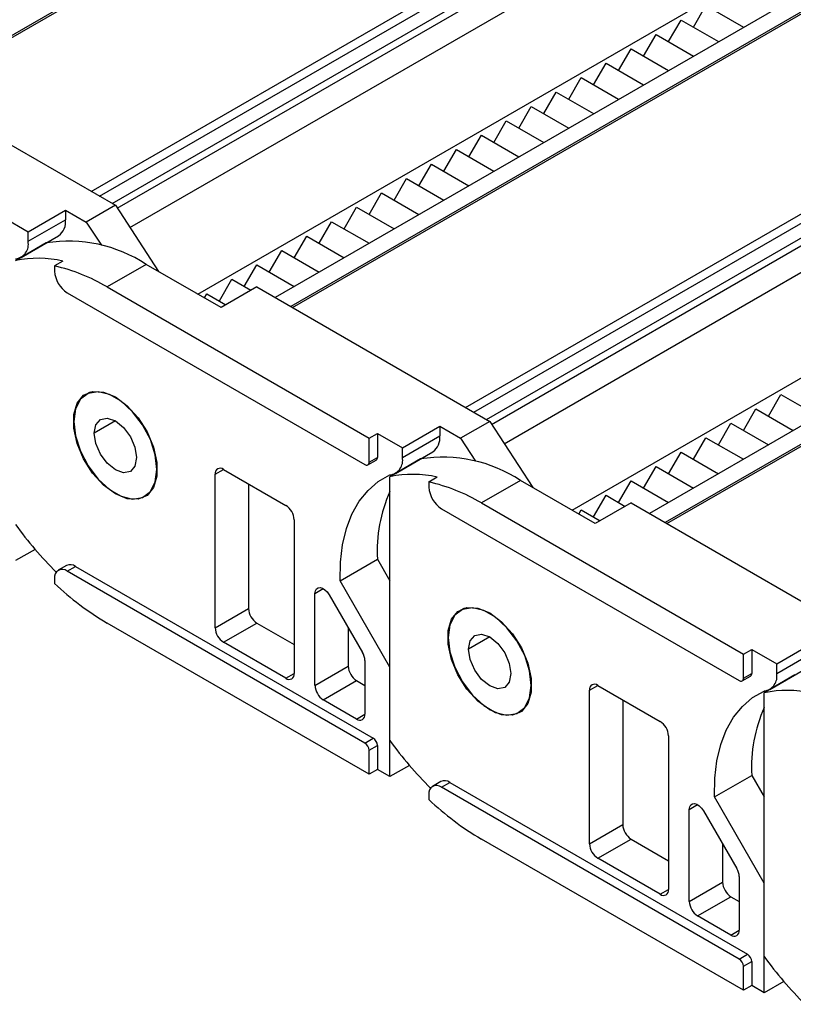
# Model space of a CAD drawing. Header units: millimetres. Extents: x 0 to 1537, y 0 to 1187.
# Tile 6 of 13: x 982 to 1048, y 890 to 974. Entities that reach past the tile are written whole.
import ezdxf

# ---------------------------------------------------------------- set-up
doc = ezdxf.new("R2010")
doc.units = ezdxf.units.MM
doc.header["$LTSCALE"] = 5.5

msp = doc.modelspace()

# ---------------------------------------------------------------- linework, layer by layer
for p, q in [((1060.651, 1018.452), (973.215, 967.976)), ((973.361, 967.891), (1060.901, 1018.427)), ((988.069, 959.401), (1075.609, 1009.936)), ((988.776, 958.992), (1075.963, 1009.324)), ((989.837, 958.38), (1075.963, 1008.099)), ((990.286, 957.962), (1075.548, 1007.183)), ((1092.471, 1000.082), (1005.035, 949.607)), ((1005.181, 949.522), (1092.721, 1000.058)), ((991.36, 956.316), (1055.527, 993.359)), ((1019.889, 941.031), (1107.429, 991.567)), ((997.124, 950.663), (1066.487, 990.706)), ((1020.596, 940.623), (1107.782, 990.955)), ((1021.657, 940.011), (1107.782, 989.73)), ((1022.106, 939.593), (1107.368, 988.814)), ((1070.023, 988.665), (1003.7, 950.377)), ((1124.291, 981.713), (1036.855, 931.237)), ((1037.001, 931.153), (1124.541, 981.688)), ((1023.18, 937.947), (1087.347, 974.99)), ((1039.264, 973.357), (1040.324, 975.194)), ((1040.324, 975.194), (1043.506, 973.357)), ((1037.142, 972.132), (1038.203, 973.969)), ((1038.203, 973.969), (1041.385, 972.132)), ((1028.944, 932.294), (1098.307, 972.337)), ((1035.021, 970.908), (1036.082, 972.745)), ((1036.082, 972.745), (1039.264, 970.908)), ((1032.9, 969.683), (1033.96, 971.52)), ((1033.96, 971.52), (1037.142, 969.683)), ((970.321, 969.647), (990.12, 958.217)), ((1030.778, 968.458), (1031.839, 970.295)), ((1031.839, 970.295), (1035.021, 968.459)), ((1101.843, 970.296), (1035.52, 932.008)), ((1028.657, 967.234), (1029.718, 969.071)), ((1029.718, 969.071), (1032.9, 967.234)), ((1026.536, 966.009), (1027.596, 967.846)), ((1027.596, 967.846), (1030.778, 966.009)), ((1024.415, 964.785), (1025.475, 966.622)), ((1025.475, 966.622), (1028.657, 964.785)), ((1022.293, 963.56), (1023.354, 965.397)), ((1023.354, 965.397), (1026.536, 963.56)), ((1020.172, 962.335), (1021.232, 964.172)), ((1021.232, 964.172), (1024.414, 962.335)), ((1018.051, 961.111), (1019.111, 962.948)), ((1019.111, 962.948), (1022.293, 961.111)), ((1015.929, 959.886), (1016.99, 961.723)), ((1016.99, 961.723), (1020.172, 959.886)), ((1013.808, 958.662), (1014.869, 960.499)), ((1014.869, 960.499), (1018.05, 958.662)), ((1011.687, 957.437), (1012.747, 959.274)), ((1012.747, 959.274), (1015.929, 957.437)), ((982.695, 955.972), (985.877, 957.809)), ((985.877, 957.809), (985.877, 956.992)), ((985.877, 957.809), (987.645, 956.788)), ((990.12, 958.217), (987.645, 956.788)), ((990.12, 958.217), (993.795, 952.585)), ((1009.565, 956.212), (1010.626, 958.049)), ((1010.626, 958.049), (1013.808, 956.212)), ((980.574, 957.196), (982.695, 955.972)), ((982.695, 955.155), (985.877, 956.992)), ((987.645, 956.788), (988.929, 954.821)), ((1007.444, 954.988), (1008.505, 956.825)), ((1008.505, 956.825), (1011.686, 954.988)), ((982.116, 953.789), (985.298, 955.625)), ((982.695, 955.155), (982.695, 955.972)), ((1005.323, 953.763), (1006.383, 955.6)), ((1006.383, 955.6), (1009.565, 953.763)), ((984.251, 955.02), (981.634, 953.509)), ((1003.201, 952.539), (1004.262, 954.375)), ((1004.262, 954.375), (1007.444, 952.539)), ((985.665, 953.468), (984.958, 953.059)), ((984.958, 953.059), (984.958, 952.624)), ((992.736, 953.196), (989.413, 951.277)), ((999.1, 949.522), (992.736, 953.196)), ((1001.08, 951.314), (1002.141, 953.151)), ((1002.141, 953.151), (1005.323, 951.314)), ((998.959, 950.089), (1000.019, 951.926)), ((1000.019, 951.926), (1001.642, 950.989)), ((989.413, 951.277), (1011.687, 938.419)), ((1002.141, 951.277), (999.1, 949.522)), ((1002.141, 951.277), (1021.94, 939.848)), ((986.019, 950.787), (1011.333, 936.173)), ((997.688, 950.337), (997.898, 950.702)), ((997.898, 950.702), (999.521, 949.765)), ((987.974, 942.339), (987.62, 942.135)), ((1045.628, 940.292), (1046.688, 942.129)), ((1046.688, 942.129), (1049.87, 940.292)), ((1043.506, 939.068), (1044.567, 940.905)), ((1044.567, 940.905), (1047.749, 939.068)), ((990.12, 939.886), (988.317, 938.845)), ((1014.515, 937.603), (1017.697, 939.439)), ((1017.697, 939.439), (1017.697, 938.623)), ((1017.697, 939.439), (1019.465, 938.419)), ((1021.94, 939.848), (1019.465, 938.419)), ((1021.94, 939.848), (1025.615, 934.215)), ((1041.385, 937.843), (1042.446, 939.68)), ((1042.446, 939.68), (1045.628, 937.843)), ((1011.687, 938.419), (1012.394, 938.827)), ((1012.394, 938.827), (1014.515, 937.603)), ((1012.394, 938.827), (1012.394, 936.786)), ((1014.515, 936.786), (1017.697, 938.623)), ((1011.687, 936.378), (1011.687, 938.419)), ((1019.465, 938.419), (1020.748, 936.452)), ((1039.264, 936.619), (1040.324, 938.456)), ((1040.324, 938.456), (1043.506, 936.619)), ((1013.936, 935.419), (1017.118, 937.256)), ((1014.515, 936.786), (1014.515, 937.603)), ((1037.142, 935.394), (1038.203, 937.231)), ((1038.203, 937.231), (1041.385, 935.394)), ((1011.583, 936.149), (1012.29, 936.557)), ((1011.687, 936.378), (1012.394, 936.786)), ((1016.071, 936.65), (1013.454, 935.14)), ((1035.021, 934.169), (1036.082, 936.006)), ((1036.082, 936.006), (1039.264, 934.169)), ((993.655, 935.763), (993.69, 935.784)), ((998.605, 935.356), (999.312, 935.764)), ((998.605, 922.291), (998.605, 935.356)), ((999.312, 935.764), (1004.615, 932.702)), ((1013.454, 912.711), (1013.454, 935.14)), ((1001.433, 934.539), (1001.433, 923.924)), ((1017.485, 935.098), (1016.778, 934.69)), ((1016.778, 934.69), (1016.778, 934.255)), ((1024.556, 934.827), (1021.232, 932.908)), ((1030.92, 931.153), (1024.556, 934.827)), ((1032.9, 932.945), (1033.96, 934.782)), ((1033.96, 934.782), (1037.142, 932.945)), ((990.12, 933.681), (990.155, 933.701)), ((992.62, 933.474), (992.974, 933.679)), ((1030.778, 931.72), (1031.839, 933.557)), ((1031.839, 933.557), (1033.462, 932.62)), ((1021.232, 932.908), (1043.506, 920.05)), ((1033.96, 932.908), (1030.92, 931.153)), ((1033.96, 932.908), (1053.759, 921.478)), ((1017.838, 932.418), (1043.153, 917.804)), ((1029.507, 931.968), (1029.718, 932.332)), ((1029.718, 932.332), (1031.34, 931.396)), ((1005.323, 931.478), (1005.323, 918.413)), ((983.295, 928.964), (981.634, 928.005)), ((1009.219, 926.28), (1012.401, 928.117)), ((1012.401, 928.117), (1013.454, 926.293)), ((985.976, 927.59), (985.269, 927.182)), ((986.019, 927.107), (986.726, 927.516)), ((1011.333, 912.494), (986.019, 927.107)), ((986.726, 927.516), (1012.04, 912.902)), ((984.958, 926.495), (984.958, 926.06)), ((1013.454, 918.944), (1009.219, 926.28)), ((1007.09, 925.22), (1007.798, 925.628)), ((1007.09, 917.392), (1007.09, 925.22)), ((1008.297, 925.1), (1011.126, 920.201)), ((998.605, 922.291), (1001.433, 923.924)), ((1019.794, 923.97), (1019.44, 923.765)), ((1011.687, 909.84), (989.413, 922.698)), ((999.312, 921.066), (1002.141, 922.699)), ((1002.141, 922.699), (1005.323, 920.862)), ((1009.919, 922.292), (1009.919, 919.025)), ((1004.615, 918.005), (999.312, 921.066)), ((1021.94, 921.517), (1020.136, 920.476)), ((1046.335, 919.233), (1049.517, 921.07)), ((1043.506, 920.05), (1044.213, 920.458)), ((1044.213, 920.458), (1046.335, 919.233)), ((1044.213, 920.458), (1044.213, 918.417)), ((1046.335, 918.417), (1049.517, 920.254)), ((1011.333, 919.504), (1011.333, 914.943)), ((1043.506, 918.008), (1043.506, 920.05)), ((1046.335, 918.417), (1046.335, 919.233)), ((1004.615, 918.005), (1005.323, 918.413)), ((1007.09, 917.392), (1009.919, 919.025)), ((1013.454, 909.636), (1013.454, 918.944)), ((1043.506, 918.008), (1044.213, 918.417)), ((1045.756, 917.05), (1048.938, 918.887)), ((1007.797, 916.168), (1010.626, 917.8)), ((1010.626, 917.8), (1011.333, 917.392)), ((1043.403, 917.779), (1044.11, 918.188)), ((1047.89, 918.281), (1045.274, 916.771)), ((1025.475, 917.394), (1025.51, 917.414)), ((1030.425, 916.986), (1031.132, 917.395)), ((1030.425, 903.922), (1030.425, 916.986)), ((1031.132, 917.395), (1036.435, 914.333)), ((1045.274, 894.341), (1045.274, 916.771)), ((1010.626, 914.535), (1007.797, 916.168)), ((1033.253, 916.17), (1033.253, 905.555)), ((1021.94, 915.312), (1021.975, 915.332)), ((1024.439, 915.105), (1024.794, 915.31)), ((1010.626, 914.535), (1011.333, 914.943)), ((1011.333, 912.494), (1012.04, 912.902)), ((1037.142, 913.108), (1037.142, 900.044)), ((1011.687, 911.881), (1012.394, 912.29)), ((1011.687, 909.84), (1011.687, 911.881)), ((1012.394, 912.29), (1012.394, 910.248)), ((1012.394, 910.248), (1011.687, 909.84)), ((1013.454, 909.636), (1012.394, 910.248)), ((1015.115, 910.595), (1013.454, 909.636)), ((1017.796, 909.221), (1017.088, 908.812)), ((1041.039, 907.911), (1044.221, 909.748)), ((1044.221, 909.748), (1045.274, 907.924)), ((1017.838, 908.738), (1018.545, 909.146)), ((1043.153, 894.125), (1017.838, 908.738)), ((1018.545, 909.146), (1043.86, 894.533)), ((1016.778, 908.126), (1016.778, 907.69)), ((1045.274, 900.575), (1041.039, 907.911)), ((1038.91, 906.85), (1039.617, 907.259)), ((1038.91, 899.023), (1038.91, 906.85)), ((1040.117, 906.731), (1042.946, 901.832)), ((1030.425, 903.922), (1033.253, 905.555)), ((1043.506, 891.471), (1021.232, 904.329)), ((1031.132, 902.697), (1033.96, 904.33)), ((1033.96, 904.33), (1037.142, 902.493)), ((1041.739, 903.923), (1041.739, 900.656)), ((1036.435, 899.635), (1031.132, 902.697)), ((1043.153, 901.135), (1043.153, 896.574)), ((1036.435, 899.635), (1037.142, 900.044)), ((1038.91, 899.023), (1041.739, 900.656)), ((1045.274, 891.267), (1045.274, 900.575)), ((1039.617, 897.798), (1042.446, 899.431)), ((1042.446, 899.431), (1043.153, 899.023)), ((1042.446, 896.166), (1039.617, 897.798)), ((1042.446, 896.166), (1043.153, 896.574)), ((1043.153, 894.125), (1043.86, 894.533)), ((1043.506, 893.512), (1044.213, 893.92)), ((1043.506, 891.471), (1043.506, 893.512)), ((1044.213, 893.92), (1044.213, 891.879)), ((1044.213, 891.879), (1043.506, 891.471)), ((1045.274, 891.267), (1044.213, 891.879)), ((1046.935, 892.226), (1045.274, 891.267))]:
    msp.add_line(p, q)
at = {"flags": 128}
for points in [[(993.655, 935.763), (993.512, 936.996), (993.094, 938.295), (992.435, 939.553), (991.588, 940.67), (990.623, 941.555), (989.617, 942.136), (988.651, 942.366), (987.804, 942.226), (987.145, 941.729), (986.727, 940.913), (986.584, 939.845)], [(990.12, 933.681), (989.114, 934.429), (988.189, 935.45), (987.421, 936.662), (986.872, 937.967), (986.585, 939.258), (986.585, 940.432), (986.872, 941.392), (987.421, 942.063), (988.189, 942.388), (989.114, 942.342), (990.12, 941.928)], [(990.12, 941.928), (991.126, 941.18), (992.05, 940.159), (992.818, 938.947), (993.368, 937.642), (993.654, 936.351), (993.654, 935.177), (993.368, 934.216), (992.818, 933.546), (992.05, 933.221), (991.126, 933.267), (990.12, 933.681)], [(986.584, 939.845), (986.727, 938.612), (987.145, 937.314), (987.804, 936.055), (988.651, 934.938), (989.617, 934.054), (990.623, 933.473), (991.588, 933.243), (992.435, 933.382), (993.094, 933.88), (993.512, 934.696), (993.655, 935.763)], [(988.317, 938.845), (988.454, 939.563), (988.845, 940.013), (989.43, 940.126), (990.12, 939.887), (990.81, 939.33), (991.395, 938.541), (991.786, 937.639), (991.923, 936.763)], [(991.923, 936.763), (991.786, 936.046), (991.395, 935.596), (990.81, 935.482), (990.12, 935.722), (989.43, 936.279), (988.845, 937.068), (988.454, 937.969), (988.317, 938.845)], [(1009.219, 926.28), (1009.248, 927.87), (1009.428, 929.359), (1009.759, 930.729), (1010.234, 931.964), (1010.85, 933.05), (1011.598, 933.973), (1012.469, 934.722), (1013.454, 935.289)], [(1007.09, 925.22), (1007.121, 925.439), (1007.209, 925.604), (1007.349, 925.702), (1007.527, 925.722), (1007.728, 925.664), (1007.935, 925.533), (1008.131, 925.339), (1008.297, 925.1)], [(1025.475, 917.394), (1025.332, 918.627), (1024.914, 919.925), (1024.255, 921.184), (1023.408, 922.301), (1022.443, 923.186), (1021.436, 923.767), (1020.471, 923.997), (1019.624, 923.857), (1018.965, 923.359), (1018.547, 922.544), (1018.404, 921.476)], [(1021.94, 915.312), (1020.934, 916.059), (1020.009, 917.081), (1019.241, 918.293), (1018.691, 919.597), (1018.405, 920.889), (1018.405, 922.062), (1018.691, 923.023), (1019.241, 923.693), (1020.009, 924.019), (1020.934, 923.972), (1021.94, 923.559)], [(1021.94, 923.559), (1022.946, 922.811), (1023.87, 921.79), (1024.638, 920.578), (1025.188, 919.273), (1025.474, 917.982), (1025.474, 916.808), (1025.188, 915.847), (1024.638, 915.177), (1023.87, 914.852), (1022.946, 914.898), (1021.94, 915.312)], [(1020.136, 920.476), (1020.274, 921.194), (1020.665, 921.644), (1021.25, 921.757), (1021.94, 921.517), (1022.63, 920.961), (1023.215, 920.171), (1023.605, 919.27), (1023.743, 918.394)], [(1018.404, 921.476), (1018.547, 920.243), (1018.965, 918.945), (1019.624, 917.686), (1020.471, 916.569), (1021.436, 915.684), (1022.443, 915.104), (1023.408, 914.874), (1024.255, 915.013), (1024.914, 915.511), (1025.332, 916.327), (1025.475, 917.394)], [(1023.743, 918.394), (1023.605, 917.677), (1023.215, 917.227), (1022.63, 917.113), (1021.94, 917.353), (1021.25, 917.91), (1020.665, 918.699), (1020.274, 919.6), (1020.136, 920.476)], [(1041.039, 907.911), (1041.068, 909.501), (1041.248, 910.99), (1041.578, 912.36), (1042.054, 913.595), (1042.67, 914.681), (1043.418, 915.604), (1044.289, 916.353), (1045.274, 916.919)], [(1038.91, 906.85), (1038.941, 907.07), (1039.029, 907.235), (1039.169, 907.332), (1039.347, 907.353), (1039.548, 907.295), (1039.755, 907.163), (1039.951, 906.97), (1040.117, 906.731)]]:
    msp.add_lwpolyline(points, dxfattribs=at)
for centre, radius, start, end in [((984.44, 956.795), 1.451, 306.28826, 7.81115), ((981.479, 954.892), 1.244, 277.16617, 12.20779), ((986.136, 943.137), 12.031, 56.72737, 99.0133), ((983.556, 944.352), 9.357, 76.97057, 101.84801), ((981.499, 937.955), 15.496, 59.28996, 77.10239), ((987.261, 952.729), 2.305, 182.60548, 237.39452), ((1016.26, 938.426), 1.451, 306.28826, 7.81115), ((1011.471, 936.343), 0.218, 230.79671, 9.21404), ((1012.156, 936.755), 0.24, 304.05635, 7.25583), ((1013.299, 936.523), 1.244, 277.16617, 12.20779), ((1017.955, 924.768), 12.031, 56.72737, 99.0133), ((999.036, 935.425), 0.437, 50.79671, 189.21404), ((1015.375, 925.983), 9.357, 76.97057, 101.84801), ((1013.319, 919.586), 15.496, 59.28996, 77.10239), ((1024.661, 928.855), 12.282, 155.84336, 183.44518), ((1019.081, 934.36), 2.305, 182.60548, 237.39452), ((1003.787, 931.408), 1.537, 2.60548, 57.39452), ((1008.453, 950.427), 33.069, 215.80663, 225.06179), ((986.286, 926.902), 0.754, 54.38242, 114.30712), ((985.604, 926.6), 0.655, 50.79671, 189.21404), ((1001.737, 943.665), 24.321, 226.37648, 239.55248), ((1002.969, 923.994), 1.537, 182.60548, 237.39452), ((1000.14, 922.361), 1.537, 182.60548, 237.39452), ((1009.891, 919.455), 1.443, 1.9565, 31.14373), ((1004.891, 918.343), 0.437, 230.79671, 9.21404), ((1011.454, 919.095), 1.537, 182.60548, 237.39452), ((1043.976, 918.386), 0.24, 304.05635, 7.25583), ((1045.119, 918.154), 1.244, 277.16617, 12.20779), ((1043.291, 917.973), 0.218, 230.79671, 9.21404), ((1008.626, 917.462), 1.537, 182.60548, 237.39452), ((1030.856, 917.056), 0.437, 50.79671, 189.21404), ((1047.195, 907.614), 9.357, 76.97057, 101.84801), ((1056.481, 910.486), 12.282, 155.84336, 183.44518), ((1010.902, 914.873), 0.437, 230.79671, 9.21404), ((1035.607, 913.039), 1.537, 2.60548, 57.39452), ((1011.626, 912.255), 0.768, 2.60548, 57.39452), ((1040.273, 932.058), 33.069, 215.80663, 225.06179), ((1010.919, 911.846), 0.768, 2.60548, 57.39452), ((1018.106, 908.533), 0.754, 54.38242, 114.30712), ((1017.424, 908.231), 0.655, 50.79671, 189.21404), ((1033.557, 925.296), 24.321, 226.37648, 239.55248), ((1034.788, 905.624), 1.537, 182.60548, 237.39452), ((1031.96, 903.992), 1.537, 182.60548, 237.39452), ((1041.711, 901.086), 1.443, 1.9565, 31.14373), ((1036.711, 899.974), 0.437, 230.79671, 9.21404), ((1043.274, 900.726), 1.537, 182.60548, 237.39452), ((1040.445, 899.093), 1.537, 182.60548, 237.39452), ((1042.722, 896.504), 0.437, 230.79671, 9.21404), ((1042.739, 893.477), 0.768, 2.60548, 57.39452), ((1043.446, 893.885), 0.768, 2.60548, 57.39452), ((1072.093, 913.688), 33.069, 215.80663, 225.06179)]:
    msp.add_arc(centre, radius, start, end)

doc.saveas('drawing.dxf')
